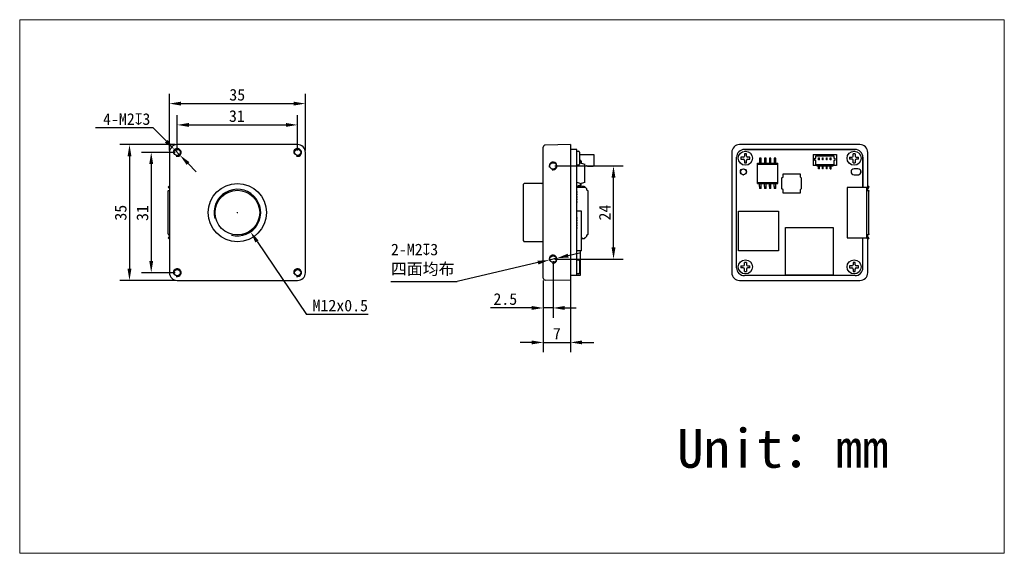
# Model space of a CAD drawing. Header units: millimetres. Extents: x 24 to 278, y 37 to 175.
import ezdxf

# ---------------------------------------------------------------- set-up
doc = ezdxf.new("R2010")
doc.units = ezdxf.units.MM
doc.header["$LTSCALE"] = 16.335
doc.header["$PDMODE"] = 3
doc.header["$PDSIZE"] = 8
doc.layers.get('0').update_dxf_attribs({"linetype": 'CONTINUOUS'})
doc.layers.get('Defpoints').update_dxf_attribs({"linetype": 'CONTINUOUS'})
for name, color, linetype in [('00_COMPONENTS', 7, 'CONTINUOUS'), ('09_ALL_ROUNDS', 7, 'CONTINUOUS'), ('10_ALL_CHAMFER', 7, 'CONTINUOUS'), ('201_CAM_FRONDXF_CONTINUOUS_LINE', 7, 'CONTINUOUS'), ('20_ALL_FEATURES', 7, 'CONTINUOUS'), ('51__DRAFT_DIMS', 7, 'CONTINUOUS'), ('ZX360D-B-10PDXF_CONTINUOUS_LINE', 7, 'CONTINUOUS')]:
    doc.layers.add(name, color=color, linetype=linetype)
doc.styles.get("Standard").update_dxf_attribs({"font": 'simfang.ttf'})
doc.dimstyles.new('DIMSTYLE_1', dxfattribs={"dimtxt": 3, "dimasz": 3, "dimexe": 2.5, "dimexo": 0.5, "dimgap": 0.75, "dimtad": 1, "dimdsep": 46, "dimtxsty": 'STANDARD', "dimblk": '_FILLED', "dimcen": 0.09, "dimclre": 8, "dimazin": 2, "dimtp": 0.3, "dimtm": 0.3, "dimtfac": 1, "dimtofl": 0, "dimtmove": 0, "dimatfit": 3, "dimldrblk": '_FILLED', "dimfxl": 1, "dimtolj": 1, "dimarcsym": 0})
doc.dimstyles.new('DIMSTYLE_2', dxfattribs={"dimtxt": 3, "dimasz": 3, "dimexe": 2.5, "dimexo": 0.5, "dimtad": 1, "dimdsep": 46, "dimtxsty": 'STANDARD', "dimblk": '_FILLED', "dimblk1": '_FILLED', "dimblk2": '_FILLED', "dimcen": 0.09, "dimclrt": 3, "dimazin": 2, "dimtp": 0.2, "dimtm": 0.2, "dimtfac": 1, "dimtmove": 0, "dimatfit": 2, "dimldrblk": '_FILLED', "dimfxl": 1, "dimtolj": 1, "dimarcsym": 0})
doc.dimstyles.new('DIMSTYLE_3', dxfattribs={"dimtxt": 3, "dimasz": 3, "dimexe": 2.5, "dimexo": 0.5, "dimtad": 1, "dimdsep": 46, "dimtxsty": 'STANDARD', "dimblk": '_FILLED', "dimblk1": '_FILLED', "dimblk2": '_FILLED', "dimcen": 0.09, "dimclrt": 3, "dimazin": 2, "dimtp": 0.1, "dimtm": 0.1, "dimtfac": 1, "dimtmove": 0, "dimatfit": 2, "dimldrblk": '_FILLED', "dimfxl": 1, "dimtolj": 1, "dimarcsym": 0})

# ---------------------------------------------------------------- blocks, each defined once
blk = doc.blocks.new('_FILLED')
at = {"color": 0, "linetype": 'ByBlock'}
blk.add_solid([(0, 0), (-1, 0.167), (-1, -0.167)], dxfattribs=at)
blk = doc.blocks.new('*D2')
at = {"layer": '00_COMPONENTS', "color": 8, "linetype": 'Continuous', "lineweight": -2}
for p, q in [((161.96, 137.28), (179.54, 137.28)), ((161.96, 113.28), (179.54, 113.28))]:
    blk.add_line(p, q, dxfattribs=at)
at = {"layer": '00_COMPONENTS', "color": 0, "linetype": 'Continuous', "lineweight": -2}
blk.add_line((177.04, 116.28), (177.04, 134.28), dxfattribs=at)
at = {"layer": 'Defpoints', "color": 0}
for p in [(161.46, 137.28), (177.04, 137.28), (161.46, 113.28)]:
    blk.add_point(p, dxfattribs=at)
at = {"layer": '00_COMPONENTS', "color": 0, "linetype": 'ByBlock', "lineweight": -2, "xscale": 3, "yscale": 3, "zscale": 3}
for p, rotation in [((177.04, 137.28), 90), ((177.04, 113.28), 270)]:
    blk.add_blockref('_FILLED', p, dxfattribs=dict(at, rotation=rotation))
at = {"layer": '00_COMPONENTS', "color": 0, "lineweight": 15, "insert": (173.29, 125.28), "char_height": 3, "attachment_point": 2, "rotation": 90}
blk.add_mtext('\\A1;{{\\C7;24}}', dxfattribs=at)
blk = doc.blocks.new('*D3')
at = {"layer": '00_COMPONENTS', "color": 0, "lineweight": -2}
for p, q in [((165.36, 114.19), (168.28, 114.87)), ((157.57, 112.37), (136.75, 107.51)), ((162.44, 113.5), (160.49, 113.05)), ((119.72, 107.51), (136.75, 107.51))]:
    blk.add_line(p, q, dxfattribs=at)
at = {"layer": 'Defpoints', "color": 0}
for p in [(160.49, 113.05), (162.44, 113.5)]:
    blk.add_point(p, dxfattribs=at)
at = {"layer": '00_COMPONENTS', "color": 0, "linetype": 'ByBlock', "lineweight": -2, "xscale": 3, "yscale": 3, "zscale": 3}
for p, rotation in [((162.44, 113.5), 193.1456062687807), ((160.49, 113.05), 13.14560626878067)]:
    blk.add_blockref('_FILLED', p, dxfattribs=dict(at, rotation=rotation))
at = {"layer": '00_COMPONENTS', "color": 3, "insert": (119.72, 117.26), "char_height": 3, "attachment_point": 1}
blk.add_mtext('\\A1;{{\\C256;2-M2\\Fgdt|c134;x\\fFangSong|b0|i0|c134|p49;3\\P\\A1;\\C7;四面均布}}', dxfattribs=at)
blk = doc.blocks.new('*D4')
at = {"layer": '00_COMPONENTS', "color": 8}
for p, q in [((80.09, 125.28), (80.27, 125.28)), ((80.18, 125.19), (80.18, 125.37))]:
    blk.add_line(p, q, dxfattribs=at)
at = {"layer": '00_COMPONENTS', "color": 0, "lineweight": -2}
for p in [(85.24, 117.83), (113.82, 99.02)]:
    blk.add_line(p, (98.02, 99.02), dxfattribs=at)
at = {"layer": 'Defpoints', "color": 0}
for p in [(76.81, 130.24), (83.55, 120.31)]:
    blk.add_point(p, dxfattribs=at)
at = {"layer": '00_COMPONENTS', "color": 0, "linetype": 'ByBlock', "lineweight": -2, "xscale": 3, "yscale": 3, "zscale": 3, "rotation": 124.1913087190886}
blk.add_blockref('_FILLED', (83.55, 120.31), dxfattribs=at)
at = {"layer": '00_COMPONENTS', "color": 0, "insert": (113.82, 102.82), "char_height": 3, "attachment_point": 3}
blk.add_mtext('\\A1;{{\\C7;M\\fFangSong|b0|i0|c134|p49;12x0.5}}', dxfattribs=at)
blk = doc.blocks.new('*D5')
at = {"layer": '00_COMPONENTS', "color": 0, "lineweight": -2}
for p, q in [((43.65, 147.21), (58.41, 147.21)), ((61.89, 143.64), (58.41, 147.21)), ((65.38, 140.06), (63.98, 141.49)), ((67.47, 137.91), (69.57, 135.76))]:
    blk.add_line(p, q, dxfattribs=at)
at = {"layer": 'Defpoints', "color": 0}
for p in [(63.98, 141.49), (65.38, 140.06)]:
    blk.add_point(p, dxfattribs=at)
at = {"layer": '00_COMPONENTS', "color": 0, "linetype": 'ByBlock', "lineweight": -2, "xscale": 3, "yscale": 3, "zscale": 3}
for p, rotation in [((63.98, 141.49), 314.2759144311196), ((65.38, 140.06), 134.2759144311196)]:
    blk.add_blockref('_FILLED', p, dxfattribs=dict(at, rotation=rotation))
at = {"layer": '00_COMPONENTS', "color": 3, "insert": (57.77, 150.87), "char_height": 3, "attachment_point": 3}
blk.add_mtext('\\A1;{{\\C7;4-M\\A1;2\\Fgdt|c134;\\C256;x\\f@FangSong|b0|i0|c134|p49;\\C7;3}}', dxfattribs=at)
blk = doc.blocks.new('*D6')
at = {"layer": '00_COMPONENTS', "color": 8, "lineweight": -2}
for p, q in [((161.46, 112.78), (161.46, 98.19)), ((158.96, 107.78), (158.96, 98.19)), ((155.96, 100.69), (145.38, 100.69)), ((161.46, 100.69), (158.96, 100.69)), ((164.46, 100.69), (167.46, 100.69))]:
    blk.add_line(p, q, dxfattribs=at)
at = {"layer": 'Defpoints', "color": 0}
for p in [(161.46, 113.28), (158.96, 108.28), (158.96, 100.69)]:
    blk.add_point(p, dxfattribs=at)
at = {"layer": '00_COMPONENTS', "color": 8, "lineweight": -2, "xscale": 3, "yscale": 3, "zscale": 3}
blk.add_blockref('_FILLED', (158.96, 100.69), dxfattribs=at)
at = {"layer": '00_COMPONENTS', "color": 8, "lineweight": -2, "xscale": 3, "yscale": 3, "zscale": 3, "rotation": 180}
blk.add_blockref('_FILLED', (161.46, 100.69), dxfattribs=at)
at = {"layer": '00_COMPONENTS', "color": 0, "insert": (149.17, 102.97), "char_height": 3, "attachment_point": 5}
blk.add_mtext('\\A1;2.5', dxfattribs=at)
blk = doc.blocks.new('*D7')
at = {"layer": '00_COMPONENTS', "color": 8, "lineweight": -2}
for p, q in [((158.96, 107.78), (158.96, 89.31)), ((165.96, 107.78), (165.96, 89.31)), ((155.96, 91.81), (152.96, 91.81)), ((158.96, 91.81), (165.96, 91.81)), ((168.96, 91.81), (171.96, 91.81))]:
    blk.add_line(p, q, dxfattribs=at)
at = {"layer": 'Defpoints', "color": 0}
for p in [(158.96, 108.28), (165.96, 108.28), (165.96, 91.81)]:
    blk.add_point(p, dxfattribs=at)
at = {"layer": '00_COMPONENTS', "color": 8, "lineweight": -2, "xscale": 3, "yscale": 3, "zscale": 3}
blk.add_blockref('_FILLED', (158.96, 91.81), dxfattribs=at)
at = {"layer": '00_COMPONENTS', "color": 8, "lineweight": -2, "xscale": 3, "yscale": 3, "zscale": 3, "rotation": 180}
blk.add_blockref('_FILLED', (165.96, 91.81), dxfattribs=at)
at = {"layer": '00_COMPONENTS', "color": 0, "insert": (162.46, 94.07), "char_height": 3, "attachment_point": 5}
blk.add_mtext('\\A1;7', dxfattribs=at)

msp = doc.modelspace()

# ---------------------------------------------------------------- linework, layer by layer
at = {"lineweight": 30}
for p, q in [((167.561, 141.101), (168.011, 141.101)), ((168.311, 140.801), (168.311, 137.751)), ((209.827, 139.526), (209.827, 139.026)), ((168.011, 137.451), (167.561, 137.451)), ((237.21, 131.751), (237.21, 118.801)), ((241.241, 111.026), (241.241, 118.801)), ((167.561, 113.101), (168.011, 113.101)), ((168.311, 112.801), (168.311, 109.751)), ((168.011, 109.451), (167.561, 109.451))]:
    msp.add_line(p, q, dxfattribs=at)
for centre, start, end in [((168.011, 140.801), 0, 90), ((168.011, 137.751), 270, 0), ((168.011, 112.801), 0, 90), ((168.011, 109.751), 270, 0)]:
    msp.add_arc(centre, 0.3, start, end, dxfattribs=at)
at = {"color": 0}
msp.add_arc((161.461, 137.276), 1, 255, 195, dxfattribs=at)
at = {"color": 7}
msp.add_arc((161.461, 113.276), 1, 255, 195, dxfattribs=at)
at = {"layer": '00_COMPONENTS', "color": 8}
for p, q in [((62.682, 141.276), (62.682, 155.855)), ((97.682, 141.276), (97.682, 155.855)), ((65.682, 153.355), (94.682, 153.355)), ((64.682, 141.276), (64.682, 150.366)), ((95.682, 141.276), (95.682, 150.366)), ((67.682, 147.866), (92.682, 147.866)), ((64.182, 142.776), (49.899, 142.776)), ((52.399, 139.776), (52.399, 110.776)), ((64.182, 140.776), (55.498, 140.776)), ((57.998, 137.776), (57.998, 112.776)), ((64.182, 109.776), (55.498, 109.776)), ((64.182, 107.776), (49.899, 107.776))]:
    msp.add_line(p, q, dxfattribs=at)
at = {"layer": '00_COMPONENTS', "color": 7, "lineweight": 30}
for p, q in [((168.311, 140.279), (171.981, 140.279)), ((171.981, 140.279), (171.981, 137.279)), ((228.462, 140.279), (228.462, 137.379)), ((228.462, 140.279), (234.462, 140.279)), ((229.112, 139.279), (229.112, 139.929)), ((229.112, 139.929), (233.812, 139.929)), ((233.812, 139.929), (233.812, 139.279)), ((234.462, 140.279), (234.462, 137.379)), ((168.479, 138.77), (168.311, 138.769)), ((168.311, 138.57), (168.479, 138.57)), ((168.311, 137.961), (168.486, 138.026)), ((168.486, 138.563), (168.486, 138.026)), ((168.686, 138.026), (168.486, 138.026)), ((168.686, 138.563), (168.686, 138.026)), ((168.686, 138.026), (169.661, 137.738)), ((169.661, 133.034), (169.661, 137.738)), ((169.661, 137.309), (170.122, 137.309)), ((170.3, 137.227), (170.189, 137.291)), ((170.368, 137.209), (171.696, 137.209)), ((171.814, 137.279), (171.981, 137.279)), ((214.101, 132.746), (214.101, 138.026)), ((214.101, 138.026), (219.381, 138.026)), ((214.101, 137.738), (219.381, 137.738)), ((214.631, 139.336), (214.631, 138.026)), ((215.051, 139.336), (214.631, 139.336)), ((215.051, 138.781), (215.051, 139.336)), ((215.051, 138.026), (215.051, 138.769)), ((215.901, 139.336), (215.901, 138.026)), ((216.321, 139.336), (215.901, 139.336)), ((216.321, 138.781), (216.321, 139.336)), ((216.321, 138.026), (216.321, 138.769)), ((217.171, 139.336), (217.171, 138.026)), ((217.591, 139.336), (217.171, 139.336)), ((217.591, 138.781), (217.591, 139.336)), ((217.591, 138.026), (217.591, 138.769)), ((218.441, 139.336), (218.441, 138.026)), ((218.861, 139.336), (218.441, 139.336)), ((218.861, 138.781), (218.861, 139.336)), ((218.861, 138.026), (218.861, 138.769)), ((219.381, 132.746), (219.381, 138.026)), ((229.362, 137.379), (228.462, 137.379)), ((228.912, 138.679), (228.912, 139.279)), ((228.912, 139.279), (229.112, 139.279)), ((229.112, 138.679), (228.912, 138.679)), ((229.112, 137.579), (229.112, 138.679)), ((233.812, 137.579), (229.112, 137.579)), ((229.362, 137.379), (229.362, 137.279)), ((229.362, 137.279), (233.562, 137.279)), ((229.862, 138.869), (229.862, 139.379)), ((229.862, 139.379), (230.062, 139.379)), ((230.062, 138.869), (229.862, 138.869)), ((229.862, 136.579), (229.862, 137.279)), ((230.062, 138.869), (230.062, 139.379)), ((230.062, 136.579), (230.062, 137.279)), ((230.862, 138.869), (230.862, 139.379)), ((230.862, 139.379), (231.062, 139.379)), ((231.062, 138.869), (230.862, 138.869)), ((230.862, 136.579), (230.862, 137.279)), ((231.062, 138.869), (231.062, 139.379)), ((231.062, 136.579), (231.062, 137.279)), ((231.862, 138.869), (231.862, 139.379)), ((231.862, 139.379), (232.062, 139.379)), ((232.062, 138.869), (231.862, 138.869)), ((231.862, 136.579), (231.862, 137.279)), ((232.062, 138.869), (232.062, 139.379)), ((232.062, 136.579), (232.062, 137.279)), ((232.862, 138.869), (232.862, 139.379)), ((232.862, 139.379), (233.062, 139.379)), ((233.062, 138.869), (232.862, 138.869)), ((232.862, 136.579), (232.862, 137.279)), ((233.062, 138.869), (233.062, 139.379)), ((233.062, 136.579), (233.062, 137.279)), ((233.562, 137.279), (233.562, 137.379)), ((234.462, 137.379), (233.562, 137.379)), ((233.812, 139.279), (234.012, 139.279)), ((233.812, 138.679), (233.812, 137.579)), ((234.012, 138.679), (233.812, 138.679)), ((234.012, 139.279), (234.012, 138.679)), ((220.4, 134.216), (220.691, 134.507)), ((220.691, 134.507), (220.691, 135.299)), ((220.691, 135.299), (225.109, 135.299)), ((225.109, 135.299), (225.109, 134.507)), ((225.109, 134.507), (225.4, 134.216)), ((230.062, 136.579), (229.862, 136.579)), ((231.062, 136.579), (230.862, 136.579)), ((232.062, 136.579), (231.862, 136.579)), ((232.862, 136.579), (233.062, 136.579)), ((168.486, 132.746), (167.711, 133.034)), ((167.801, 132.002), (168.479, 132.002)), ((168.479, 132.202), (167.812, 132.202)), ((168.486, 132.746), (168.686, 132.746)), ((168.486, 132.746), (168.486, 132.209)), ((169.661, 133.034), (168.686, 132.746)), ((168.686, 132.209), (168.686, 132.746)), ((214.101, 133.033), (219.381, 133.033)), ((214.101, 132.746), (219.381, 132.746)), ((214.631, 132.002), (214.631, 132.746)), ((214.631, 131.99), (214.631, 131.436)), ((215.051, 131.436), (215.051, 132.746)), ((215.901, 132.002), (215.901, 132.746)), ((215.901, 131.99), (215.901, 131.436)), ((216.321, 131.436), (216.321, 132.746)), ((217.171, 132.002), (217.171, 132.746)), ((217.171, 131.99), (217.171, 131.436)), ((217.591, 131.436), (217.591, 132.746)), ((218.441, 132.002), (218.441, 132.746)), ((218.441, 131.99), (218.441, 131.436)), ((218.861, 131.436), (218.861, 132.746)), ((220.4, 131.383), (220.4, 134.216)), ((225.4, 134.216), (225.4, 131.383)), ((215.051, 131.436), (214.631, 131.436)), ((216.321, 131.436), (215.901, 131.436)), ((217.591, 131.436), (217.171, 131.436)), ((218.861, 131.436), (218.441, 131.436)), ((220.691, 131.091), (220.4, 131.383)), ((220.691, 130.299), (220.691, 131.091)), ((225.109, 130.299), (220.691, 130.299)), ((225.4, 131.383), (225.109, 131.091)), ((225.109, 131.091), (225.109, 130.299)), ((168.781, 125.631), (167.561, 125.631)), ((168.781, 115.377), (168.781, 125.631)), ((209.251, 115.377), (209.251, 125.631)), ((209.251, 125.631), (219.505, 125.631)), ((219.505, 125.631), (219.505, 115.377)), ((221.335, 109.185), (221.335, 121.439)), ((221.335, 121.439), (233.589, 121.439)), ((233.589, 121.439), (233.589, 109.185)), ((168.781, 115.377), (167.561, 115.377)), ((168.552, 109.185), (168.552, 115.377)), ((219.505, 115.377), (209.251, 115.377)), ((167.561, 109.185), (168.552, 109.185)), ((233.589, 109.185), (221.335, 109.185))]:
    msp.add_line(p, q, dxfattribs=at)
at = {"layer": '00_COMPONENTS', "lineweight": 30}
for p, q in [((170.191, 131.101), (170.191, 131.091)), ((170.337, 130.991), (170.257, 130.991)), ((170.191, 119.451), (170.191, 119.461)), ((170.257, 119.561), (170.337, 119.561))]:
    msp.add_line(p, q, dxfattribs=at)
at = {"layer": '00_COMPONENTS', "color": 7}
for centre, radius in [((64.682, 140.776), 1), ((95.682, 140.776), 1), ((161.461, 137.276), 1), ((80.182, 125.276), 6), ((161.461, 113.276), 1), ((64.682, 109.776), 1), ((95.682, 109.776), 1)]:
    msp.add_arc(centre, radius, 255, 195, dxfattribs=at)
at = {"layer": '00_COMPONENTS', "color": 7, "lineweight": 30}
for centre, radius, start, end in [((168.479, 138.563), 0.207, 0, 90), ((168.479, 138.563), 0.007, 0, 90), ((170.122, 137.174), 0.135, 60.00051, 90.0004), ((170.368, 137.344), 0.135, 239.99972, 269.99974), ((171.696, 137.344), 0.135, 269.99996, 331.21782), ((168.479, 132.209), 0.207, 270, 0), ((168.479, 132.209), 0.007, 270, 0)]:
    msp.add_arc(centre, radius, start, end, dxfattribs=at)
at = {"layer": '09_ALL_ROUNDS', "color": 7}
for p, q in [((158.961, 108.389), (158.961, 142.162)), ((165.961, 142.776), (159.463, 142.662)), ((165.961, 142.776), (165.961, 107.776)), ((165.961, 107.776), (159.463, 107.889))]:
    msp.add_line(p, q, dxfattribs=at)
at = {"layer": '09_ALL_ROUNDS', "color": 7, "lineweight": 30}
msp.add_arc((159.465, 108.393), 0.503, 180.38652, 269.8399, dxfattribs=at)
at = {"layer": '10_ALL_CHAMFER', "color": 7}
for centre in [(161.461, 137.276), (161.461, 113.276)]:
    msp.add_circle(centre, 0.85, dxfattribs=at)
at = {"layer": '201_CAM_FRONDXF_CONTINUOUS_LINE', "color": 7, "linetype": 'Continuous', "lineweight": 30}
for p, q in [((95.682, 142.776), (64.682, 142.776)), ((158.961, 108.389), (158.961, 142.162)), ((165.961, 142.776), (159.463, 142.662)), ((165.961, 142.776), (165.961, 107.776)), ((240.491, 142.776), (209.491, 142.776)), ((62.682, 140.776), (62.682, 109.776)), ((97.682, 109.776), (97.682, 140.776)), ((167.561, 141.526), (165.961, 141.526)), ((167.561, 141.526), (165.961, 141.526)), ((167.561, 109.026), (167.561, 141.526)), ((207.491, 140.776), (207.491, 109.776)), ((208.741, 111.026), (208.741, 139.526)), ((210.441, 139.526), (209.827, 139.526)), ((239.241, 141.526), (210.741, 141.526)), ((210.741, 141.526), (239.241, 141.526)), ((210.741, 140.44), (210.741, 139.826)), ((211.241, 139.826), (211.241, 140.44)), ((212.155, 139.526), (211.541, 139.526)), ((237.827, 139.526), (238.441, 139.526)), ((238.741, 139.826), (238.741, 140.44)), ((239.241, 140.44), (239.241, 139.826)), ((239.541, 139.526), (240.155, 139.526)), ((241.241, 131.751), (241.241, 139.526)), ((241.241, 139.526), (241.241, 131.751)), ((242.491, 131.985), (242.491, 140.776)), ((209.827, 139.026), (210.441, 139.026)), ((210.741, 138.726), (210.741, 138.112)), ((211.241, 138.112), (211.241, 138.726)), ((211.541, 139.026), (212.155, 139.026)), ((238.441, 139.026), (237.827, 139.026)), ((238.741, 138.112), (238.741, 138.726)), ((239.241, 138.726), (239.241, 138.112)), ((240.155, 139.026), (239.541, 139.026)), ((210.299, 135.026), (210.491, 135.026)), ((211.241, 135.776), (211.241, 135.967)), ((239.991, 136.556), (238.991, 136.556)), ((239.991, 136.551), (238.991, 136.551)), ((238.991, 135.001), (239.991, 135.001)), ((238.991, 134.996), (239.991, 134.996)), ((239.491, 135.026), (240.183, 135.026)), ((62.597, 132.062), (62.364, 131.801)), ((62.682, 131.985), (62.597, 132.062)), ((153.761, 132.476), (154.061, 132.776)), ((153.761, 132.476), (153.761, 118.076)), ((158.461, 132.776), (154.061, 132.776)), ((242.576, 132.062), (242.491, 131.985)), ((242.576, 132.062), (242.81, 131.801)), ((62.682, 131.516), (62.364, 131.801)), ((62.364, 119.761), (62.364, 130.791)), ((62.537, 130.991), (62.682, 130.991)), ((242.81, 131.801), (242.491, 131.516)), ((242.491, 130.991), (242.491, 131.516)), ((242.491, 130.991), (242.637, 130.991)), ((242.81, 119.761), (242.81, 130.791)), ((167.561, 124.036), (167.561, 123.786)), ((167.561, 123.386), (167.561, 123.136)), ((167.561, 122.736), (167.561, 122.486)), ((167.561, 122.086), (167.561, 121.836)), ((62.537, 119.561), (62.682, 119.561)), ((167.561, 121.436), (167.561, 121.186)), ((242.637, 119.561), (242.491, 119.561)), ((242.491, 119.036), (242.491, 119.561)), ((62.682, 119.036), (62.364, 118.751)), ((62.597, 118.49), (62.364, 118.751)), ((62.682, 118.566), (62.597, 118.49)), ((153.761, 118.076), (154.061, 117.776)), ((158.461, 117.776), (154.061, 117.776)), ((242.491, 119.036), (242.81, 118.751)), ((242.491, 118.566), (242.576, 118.49)), ((242.491, 109.776), (242.491, 118.566)), ((242.81, 118.751), (242.576, 118.49)), ((210.741, 111.826), (210.741, 112.44)), ((211.241, 112.44), (211.241, 111.826)), ((238.741, 112.439), (238.741, 111.825)), ((239.241, 111.825), (239.241, 112.439)), ((167.561, 109.026), (165.961, 109.026)), ((209.827, 111.526), (210.441, 111.526)), ((210.441, 111.026), (209.827, 111.026)), ((210.741, 110.112), (210.741, 110.726)), ((239.241, 109.026), (210.741, 109.026)), ((211.241, 110.726), (211.241, 110.112)), ((211.541, 111.526), (212.155, 111.526)), ((212.155, 111.026), (211.541, 111.026)), ((238.441, 111.525), (237.827, 111.525)), ((237.827, 111.025), (238.441, 111.025)), ((238.741, 110.725), (238.741, 110.111)), ((239.241, 110.111), (239.241, 110.725)), ((240.155, 111.525), (239.541, 111.525)), ((239.541, 111.025), (240.155, 111.025)), ((64.682, 107.776), (95.682, 107.776)), ((165.961, 107.776), (159.463, 107.889)), ((209.491, 107.776), (240.491, 107.776))]:
    msp.add_line(p, q, dxfattribs=at)
at = {"layer": '201_CAM_FRONDXF_CONTINUOUS_LINE', "lineweight": 15}
msp.add_lwpolyline([(24.125, 174.983), (277.671, 174.983), (277.671, 37.462), (24.125, 37.462)], close=True, dxfattribs=at)
at = {"layer": '201_CAM_FRONDXF_CONTINUOUS_LINE', "color": 7, "linetype": 'Continuous', "lineweight": 30}
for centre, radius in [((64.682, 140.776), 0.8), ((95.682, 140.776), 0.8), ((210.991, 139.276), 1.825), ((238.991, 139.276), 1.825), ((161.461, 137.276), 0.85), ((210.491, 135.776), 0.787), ((210.491, 135.776), 0.775), ((210.491, 135.776), 0.75), ((80.182, 125.276), 7.5), ((80.182, 125.276), 5.75), ((161.461, 113.276), 0.85), ((210.991, 111.276), 1.825), ((238.991, 111.275), 1.825), ((64.682, 109.776), 0.8), ((95.682, 109.776), 0.8)]:
    msp.add_circle(centre, radius, dxfattribs=at)
for centre, radius, start, end in [((64.682, 140.776), 2, 90, 180), ((95.682, 140.776), 2, 0, 90), ((159.465, 142.159), 0.503, 90.1601, 179.61348), ((209.491, 140.776), 2, 90, 180), ((240.491, 140.776), 2, 0, 90), ((210.741, 139.526), 2, 90.0005, 179.9995), ((210.741, 139.526), 2, 90, 180), ((210.441, 139.826), 0.3, 270, 0), ((210.991, 134.951), 5.494, 87.39191, 92.60809), ((211.541, 139.826), 0.3, 180, 270), ((206.669, 139.279), 5.492, 359.96526, 2.57437), ((243.313, 139.28), 5.492, 177.42847, 180.03758), ((238.441, 139.826), 0.3, 270.00284, 0.00284), ((238.991, 134.952), 5.494, 87.39475, 92.61093), ((239.241, 139.526), 2, 0.0005, 89.9995), ((239.241, 139.526), 2, 0, 90), ((239.541, 139.826), 0.3, 180.00284, 270.00284), ((234.669, 139.279), 5.492, 359.9681, 2.57721), ((210.441, 138.726), 0.3, 0, 90), ((210.991, 143.6), 5.494, 267.39191, 272.60809), ((211.541, 138.726), 0.3, 90, 180), ((206.669, 139.272), 5.492, 357.42563, 0.03474), ((243.313, 139.273), 5.492, 179.9681, 182.57721), ((238.441, 138.726), 0.3, 0.00284, 90.00284), ((238.991, 143.601), 5.494, 267.39475, 272.61093), ((239.541, 138.726), 0.3, 90.00284, 180.00284), ((234.669, 139.273), 5.492, 357.42847, 0.03758), ((238.991, 135.776), 0.78, 90.0035, 269.9965), ((238.991, 135.776), 0.775, 90, 270), ((239.991, 135.776), 0.78, 270.001, 89.999), ((239.991, 135.776), 0.775, 270, 90), ((158.461, 133.276), 0.5, 270, 0), ((158.461, 117.276), 0.5, 0, 90), ((210.441, 111.826), 0.3, 270, 0), ((210.991, 106.951), 5.494, 87.39191, 92.60809), ((211.541, 111.826), 0.3, 180, 270), ((238.441, 111.825), 0.3, 269.99716, 359.99716), ((238.991, 106.951), 5.494, 87.38907, 92.60525), ((239.541, 111.825), 0.3, 179.99716, 269.99716), ((64.682, 109.776), 2, 180, 270), ((95.682, 109.776), 2, 270, 0), ((209.491, 109.776), 2, 180, 270), ((210.741, 111.026), 2, 180.001, 269.999), ((210.741, 111.026), 2, 180, 270), ((215.313, 111.279), 5.492, 177.42563, 180.03474), ((215.313, 111.272), 5.492, 179.96526, 182.57437), ((210.441, 110.726), 0.3, 0, 90), ((210.991, 115.6), 5.494, 267.39191, 272.60809), ((211.541, 110.726), 0.3, 90, 180), ((206.669, 111.279), 5.492, 359.96526, 2.57437), ((206.669, 111.272), 5.492, 357.42563, 0.03474), ((243.313, 111.278), 5.492, 177.42279, 180.0319), ((243.313, 111.271), 5.492, 179.96242, 182.57153), ((238.441, 110.725), 0.3, 359.99716, 89.99716), ((238.991, 115.599), 5.494, 267.38907, 272.60525), ((239.241, 111.026), 2, 270.0005, 359.9995), ((239.241, 111.026), 2, 270, 0), ((239.241, 111.025), 2, 269.99816, 359.99616), ((239.241, 111.025), 2, 269.99716, 359.99716), ((239.541, 110.725), 0.3, 89.99716, 179.99716), ((234.669, 111.279), 5.492, 359.96242, 2.57153), ((234.669, 111.272), 5.492, 357.42279, 0.0319), ((240.491, 109.776), 2, 270, 0)]:
    msp.add_arc(centre, radius, start, end, dxfattribs=at)
for points, knots in [([(62.364, 130.791), (62.364, 130.811), (62.369, 130.853), (62.394, 130.909), (62.433, 130.955), (62.482, 130.984), (62.519, 130.991), (62.537, 130.991)], [0, 0, 0, 0, 0.2106697, 0.4212123, 0.6234098, 0.8166514, 1, 1, 1, 1]), ([(242.637, 130.991), (242.654, 130.991), (242.692, 130.984), (242.741, 130.955), (242.78, 130.909), (242.804, 130.852), (242.81, 130.811), (242.81, 130.791)], [0, 0, 0, 0, 0.1837172, 0.3771483, 0.5793723, 0.7897464, 1, 1, 1, 1]), ([(62.364, 119.761), (62.364, 119.74), (62.369, 119.699), (62.394, 119.642), (62.433, 119.597), (62.482, 119.567), (62.519, 119.561), (62.537, 119.561)], [0, 0, 0, 0, 0.2106697, 0.4212123, 0.6234098, 0.8166514, 1, 1, 1, 1]), ([(242.81, 119.761), (242.81, 119.74), (242.804, 119.699), (242.78, 119.642), (242.741, 119.597), (242.691, 119.567), (242.654, 119.561), (242.637, 119.561)], [0, 0, 0, 0, 0.2106697, 0.4212123, 0.6234098, 0.8166514, 1, 1, 1, 1])]:
    msp.add_open_spline(points, degree=3, knots=knots, dxfattribs=at)
at = {"layer": '20_ALL_FEATURES', "lineweight": 30}
for p, q in [((168.941, 131.751), (168.941, 131.928)), ((169.141, 132.062), (169.341, 132.062)), ((169.541, 131.928), (169.541, 131.751)), ((168.941, 131.751), (167.561, 131.751)), ((169.541, 131.751), (168.941, 131.751)), ((170.249, 130.991), (170.257, 130.991))]:
    msp.add_line(p, q, dxfattribs=at)
at = {"layer": '20_ALL_FEATURES', "color": 4}
for p, q in [((167.561, 130.736), (167.561, 130.486)), ((167.561, 130.086), (167.561, 129.836)), ((167.561, 129.436), (167.561, 129.186)), ((167.561, 128.786), (167.561, 128.536)), ((167.561, 128.136), (167.561, 127.886))]:
    msp.add_line(p, q, dxfattribs=at)
at = {"layer": '20_ALL_FEATURES', "color": 0, "lineweight": 30}
for p, q in [((170.437, 130.791), (170.437, 119.761)), ((170.257, 119.561), (170.249, 119.561)), ((168.941, 118.801), (168.781, 118.801)), ((168.941, 118.623), (168.941, 118.801)), ((169.341, 118.49), (169.141, 118.49)), ((169.541, 118.801), (169.541, 118.623))]:
    msp.add_line(p, q, dxfattribs=at)
at = {"layer": '20_ALL_FEATURES', "lineweight": 30}
msp.add_arc((169.541, 131.101), 0.65, 0, 90, dxfattribs=at)
at = {"layer": '20_ALL_FEATURES', "color": 0, "lineweight": 30}
msp.add_arc((169.541, 119.451), 0.65, 270, 0, dxfattribs=at)
at = {"layer": '20_ALL_FEATURES', "lineweight": 30}
msp.add_ellipse((170.249, 131.091), major_axis=(0, 0.1), ratio=0.5773503, start_param=-4.712389, end_param=-3.1415925, dxfattribs=at)
at = {"layer": '20_ALL_FEATURES', "color": 0, "lineweight": 30}
msp.add_ellipse((170.249, 119.461), major_axis=(0, 0.1), ratio=0.5773503, start_param=-0.0000001, end_param=1.5707963, dxfattribs=at)
at = {"layer": '20_ALL_FEATURES', "lineweight": 30}
for points, knots in [([(168.941, 131.928), (168.941, 131.946), (168.954, 131.985), (169.001, 132.028), (169.066, 132.055), (169.115, 132.062), (169.141, 132.062)], [0, 0, 0, 0, 0.204385, 0.4357677, 0.7038127, 1, 1, 1, 1]), ([(169.341, 132.062), (169.367, 132.062), (169.417, 132.055), (169.482, 132.028), (169.529, 131.985), (169.541, 131.946), (169.541, 131.928)], [0, 0, 0, 0, 0.2961873, 0.5642323, 0.795615, 1, 1, 1, 1]), ([(170.337, 130.991), (170.351, 130.991), (170.382, 130.976), (170.412, 130.929), (170.432, 130.865), (170.437, 130.817), (170.437, 130.791)], [0, 0, 0, 0, 0.1726682, 0.396123, 0.677891, 1, 1, 1, 1])]:
    msp.add_open_spline(points, degree=3, knots=knots, dxfattribs=at)
at = {"layer": '20_ALL_FEATURES', "color": 0, "lineweight": 30}
for points, knots in [([(170.437, 119.761), (170.437, 119.735), (170.432, 119.686), (170.412, 119.622), (170.382, 119.576), (170.351, 119.561), (170.337, 119.561)], [0, 0, 0, 0, 0.322109, 0.603877, 0.8273318, 1, 1, 1, 1]), ([(169.141, 118.49), (169.115, 118.49), (169.066, 118.496), (169.001, 118.524), (168.954, 118.567), (168.941, 118.605), (168.941, 118.623)], [0, 0, 0, 0, 0.2961873, 0.5642323, 0.795615, 1, 1, 1, 1]), ([(169.541, 118.623), (169.541, 118.605), (169.529, 118.567), (169.482, 118.524), (169.417, 118.496), (169.367, 118.49), (169.341, 118.49)], [0, 0, 0, 0, 0.204385, 0.4357677, 0.7038127, 1, 1, 1, 1])]:
    msp.add_open_spline(points, degree=3, knots=knots, dxfattribs=at)
at = {"layer": 'ZX360D-B-10PDXF_CONTINUOUS_LINE', "linetype": 'Continuous', "lineweight": 30}
for p, q in [((242.243, 131.763), (242.576, 132.062)), ((242.81, 131.801), (242.576, 132.062)), ((242.21, 131.751), (237.21, 131.751)), ((242.21, 131.751), (242.21, 118.801)), ((242.31, 130.991), (242.637, 130.991)), ((242.477, 131.503), (242.81, 131.801)), ((242.81, 119.761), (242.81, 130.791)), ((242.637, 119.561), (242.31, 119.561)), ((237.21, 118.801), (242.21, 118.801)), ((242.243, 118.788), (242.576, 118.49)), ((242.477, 119.048), (242.81, 118.751)), ((242.576, 118.49), (242.81, 118.751))]:
    msp.add_line(p, q, dxfattribs=at)
for centre, radius, start, end in [((242.21, 131.801), 0.05, 270, 311.81031), ((242.21, 131.801), 0.4, 270, 311.81031), ((242.31, 131.091), 0.1, 180, 270), ((242.31, 119.461), 0.1, 90, 180), ((242.21, 118.751), 0.4, 48.18969, 90), ((242.21, 118.751), 0.05, 48.18969, 90)]:
    msp.add_arc(centre, radius, start, end, dxfattribs=at)
for points, knots in [([(242.637, 130.991), (242.659, 130.991), (242.706, 130.979), (242.784, 130.919), (242.81, 130.841), (242.81, 130.791)], [0, 0, 0, 0, 0.2349069, 0.4804536, 1, 1, 1, 1]), ([(242.81, 119.761), (242.81, 119.711), (242.784, 119.633), (242.706, 119.572), (242.659, 119.561), (242.637, 119.561)], [0, 0, 0, 0, 0.5195431, 0.7650916, 1, 1, 1, 1])]:
    msp.add_open_spline(points, degree=3, knots=knots, dxfattribs=at)

# ---------------------------------------------------------------- block references
at = {"layer": '00_COMPONENTS', "color": 8, "xscale": 3, "yscale": 3, "zscale": 3}
for p, rotation in [((62.682, 153.355), 180), ((64.682, 147.866), 180), ((52.399, 142.776), 90), ((57.998, 140.776), 90), ((57.998, 109.776), 270), ((52.399, 107.776), 270)]:
    msp.add_blockref('_FILLED', p, dxfattribs=dict(at, rotation=rotation))
for p in [(97.682, 153.355), (95.682, 147.866)]:
    msp.add_blockref('_FILLED', p, dxfattribs=at)

# ---------------------------------------------------------------- texts
at = {"insert": (193.411, 69.518), "char_height": 10, "attachment_point": 1}
msp.add_mtext_dynamic_manual_height_columns('Unit：mm', width=63.84355, gutter_width=1, heights=[0], dxfattribs=at)
at = {"layer": '51__DRAFT_DIMS', "color": 7, "insert": (80.144, 157.139), "char_height": 3, "attachment_point": 2}
msp.add_mtext('\\A1;35', dxfattribs=at)
at = {"layer": '51__DRAFT_DIMS', "color": 0, "insert": (80.056, 151.65), "char_height": 3, "attachment_point": 2}
msp.add_mtext('\\A1;31', dxfattribs=at)
at = {"layer": '51__DRAFT_DIMS', "color": 0, "char_height": 3, "attachment_point": 2, "rotation": 90}
for s, insert in [('\\A1;35', (48.615, 125.238)), ('\\A1;31', (54.214, 125.15))]:
    msp.add_mtext(s, dxfattribs=dict(at, insert=insert))

# ---------------------------------------------------------------- dimensions: what is measured, and where the dimension line sits
at = {"layer": '00_COMPONENTS', "color": 8}
for p1, p2, text, dimstyle, override, picture, middle in [((65.38, 140.06), (63.984, 141.492), '{{\\C7;4-M\\A1;<>\\Fgdt|c134;\\C256;x\\f@FangSong|b0|i0|c134|p49;\\C7;3}}', 'DIMSTYLE_2', {"dimtih": 1, "dimtoh": 1, "dimpost": '<>', "dimtxsty": 'STANDARD'}, '*D5', (50.711, 147.213)), ((76.811, 130.239), (83.554, 120.313), '{{\\C7;M\\fFangSong|b0|i0|c134|p49;12x0.5}}', 'DIMSTYLE_1', {"dimtih": 1, "dimtoh": 1}, '*D4', (106.293, 99.023)), ((162.435, 113.503), (160.488, 113.048), '{{\\C256;2-M2\\Fgdt|c134;x\\fFangSong|b0|i0|c134|p49;3\\P\\A1;\\C7;四面均布}}', 'DIMSTYLE_3', {"dimtih": 1, "dimtoh": 1, "dimpost": '<>', "dimtxsty": 'STANDARD'}, '*D3', (136.754, 107.505))]:
    dim = msp.add_diameter_dim_2p(p1=p1, p2=p2, text=text, dimstyle=dimstyle, override=override, dxfattribs=at)
    dim.commit()
    dim.dimension.update_dxf_attribs({"geometry": picture, "text_midpoint": middle, "dimtype": 163})
at = {"layer": '00_COMPONENTS', "color": 8, "linetype": 'Continuous', "lineweight": 15}
dim = msp.add_linear_dim(base=(177.038, 137.276), p1=(161.461, 113.276), p2=(161.461, 137.276), angle=90, text='{{\\C7;<>}}', dimstyle='DIMSTYLE_1', dxfattribs=at)
dim.commit()
dim.dimension.update_dxf_attribs({"geometry": '*D2', "text_midpoint": (177.038, 125.279), "dimtype": 160})
at = {"layer": '00_COMPONENTS'}
for base, p1, p2, picture, middle in [((158.961, 100.693), (161.461, 113.276), (158.961, 108.276), '*D6', (149.168, 102.969)), ((165.961, 91.805), (158.961, 108.276), (165.961, 108.276), '*D7', (162.461, 94.072))]:
    dim = msp.add_linear_dim(base=base, p1=p1, p2=p2, dimstyle='DIMSTYLE_1', override={"dimclrd": 8, "dimtofl": 1}, dxfattribs=at)
    dim.commit()
    dim.dimension.update_dxf_attribs({"geometry": picture, "text_midpoint": middle})

doc.saveas('drawing.dxf')
